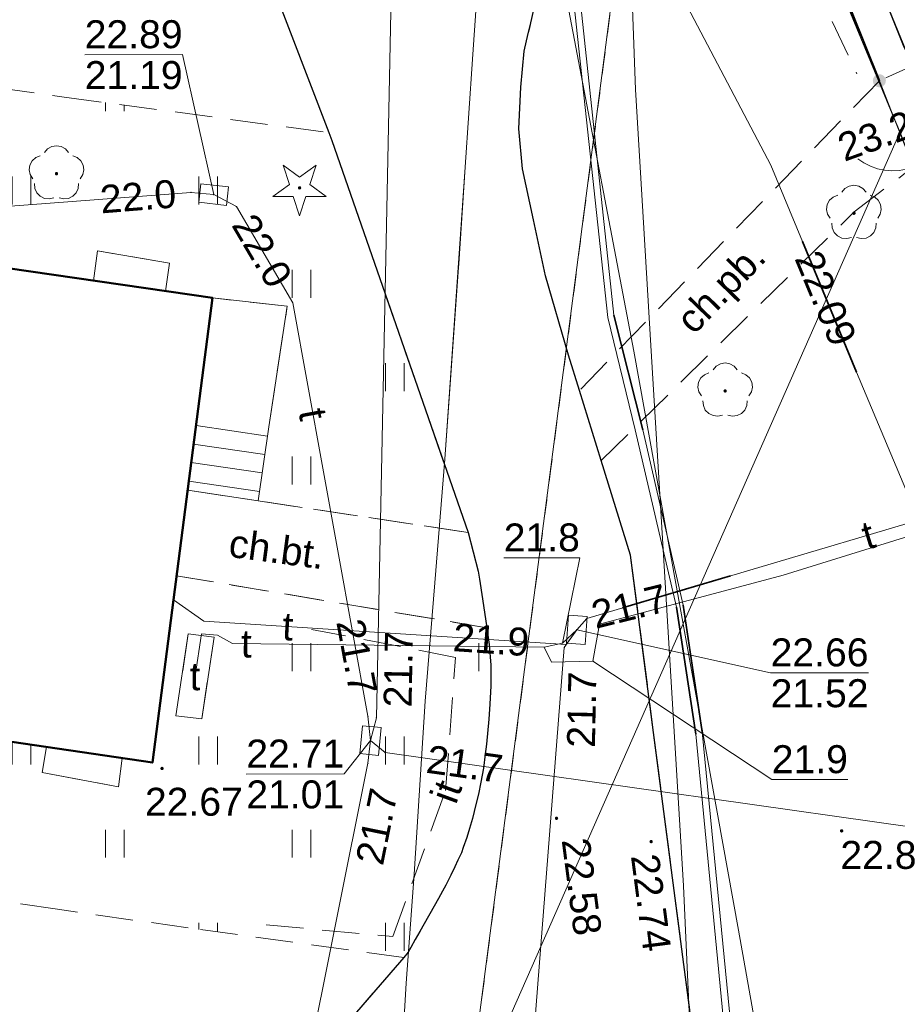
# Model space of a CAD drawing. Extents: x 7395144 to 7395446, y 6007497 to 6007827.
# Tile 48 of 62: x 7395375 to 7395399, y 6007619 to 6007645. Entities that reach past the tile are written whole.
import ezdxf
from ezdxf.enums import TextEntityAlignment as Align

# ---------------------------------------------------------------- set-up
doc = ezdxf.new("R2010")
doc.units = 0
doc.header["$PDSIZE"] = 0.75
for name, pattern in [('PRZER1-1', [2, 1, -1]), ('PRZER2-1', [3, 2, -1]), ('PRZER3-1', [4, 3, -1])]:
    doc.linetypes.add(name, pattern=pattern)
doc.layers.get('0').update_dxf_attribs({"linetype": 'CONTINUOUS', "lineweight": 13})
for name, color, linetype, lineweight in [('GESBZO', 7, 'CONTINUOUS', 50), ('GESDZI', 7, 'CONTINUOUS', 18), ('GESSCH', 7, 'CONTINUOUS', 18), ('GSLKFU', 7, 'CONTINUOUS', 18), ('GSLKOG', 7, 'CONTINUOUS', 35), ('GSLKRW', 7, 'CONTINUOUS', 25), ('GSLTZI', 7, 'PRZER2-1', 18), ('GSLTZI_O', 7, 'PRZER2-1', 18), ('GSPWPN', 7, 'CONTINUOUS', 13), ('GSPWPN_O', 7, 'CONTINUOUS', 13), ('GSPWPS', 7, 'CONTINUOUS', 13), ('GSPWPS_O', 7, 'CONTINUOUS', 13), ('GSSIIN', 7, 'CONTINUOUS', 18), ('GSSKOA', 7, 'PRZER3-1', 18), ('GSSKOD', 7, 'PRZER2-1', 18), ('GSSKOD_O', 7, 'PRZER2-1', 18), ('GSSUTR', 7, 'PRZER2-1', 18), ('GULLOB', 7, 'CONTINUOUS', 35), ('GUPIKP', 7, 'CONTINUOUS', 18), ('GUPPRZ', 7, 'CONTINUOUS', 18), ('GUPPRZ_O', 7, 'CONTINUOUS', 18)]:
    doc.layers.add(name, color=color, linetype=linetype, lineweight=lineweight)
for name, color, linetype, lineweight, true_color in [('GESUZY', 7, 'PRZER1-1', 18, 0x008000), ('GSPRDI', 7, 'CONTINUOUS', 18, 0x008000), ('GSPRDL', 7, 'CONTINUOUS', 18, 0x008000), ('GULEPR', 1, 'CONTINUOUS', 18, 0xff0000), ('GULGPR', 7, 'CONTINUOUS', 18, 0xbfbf00), ('GULKPR', 7, 'CONTINUOUS', 18, 0x803300), ('GULTPR', 7, 'CONTINUOUS', 18, 0xff9100), ('GULTPR_O', 7, 'CONTINUOUS', 18, 0xff9100), ('GULWPR', 5, 'CONTINUOUS', 18, 0x0000ff), ('GUSTSZ', 7, 'CONTINUOUS', 18, 0xff9100), ('GUSTSZ_O', 7, 'CONTINUOUS', 18, 0xff9100)]:
    doc.layers.add(name, color=color, linetype=linetype, lineweight=lineweight, true_color=true_color)
doc.styles.add('GEO-INFO', font='arial.ttf')
pattern_1 = [(90, (7390000, 6000000), (-2.5, 2.5), [0.75, -4.25]), (90, (7390000.5, 6000000), (-2.5, 2.5), [0.75, -4.25])]

# ---------------------------------------------------------------- blocks, each defined once
blk = doc.blocks.new('KOLO')
blk.add_hatch(color=0).paths.add_polyline_path([(-0.5, 0), (-0.482963, -0.12941), (-0.433013, -0.25), (-0.353553, -0.353553), (-0.25, -0.433013), (-0.12941, -0.482963), (0, -0.5), (0.12941, -0.482963), (0.25, -0.433013), (0.353553, -0.353553), (0.433013, -0.25), (0.482963, -0.12941), (0.5, 0), (0.482963, 0.12941), (0.433013, 0.25), (0.353553, 0.353553), (0.25, 0.433013), (0.12941, 0.482963), (0, 0.5), (-0.12941, 0.482963), (-0.25, 0.433013), (-0.353553, 0.353553), (-0.433013, 0.25), (-0.482963, 0.12941)])
blk = doc.blocks.new('SPDIP')
blk.add_hatch(color=0).paths.add_polyline_path([(0, -0.09), (0.027812, -0.085595), (0.052901, -0.072812), (0.072812, -0.052901), (0.085595, -0.027812), (0.09, 0), (0.085595, 0.027812), (0.072812, 0.052901), (0.052901, 0.072812), (0.027812, 0.085595), (0, 0.09), (-0.027812, 0.085595), (-0.052901, 0.072812), (-0.072812, 0.052901), (-0.085595, 0.027812), (-0.09, 0), (-0.085595, -0.027812), (-0.072812, -0.052901), (-0.052901, -0.072812), (-0.027812, -0.085595)])
at = {"color": 0}
blk.add_lwpolyline([(0.544942, 0.177062), (1.426676, -0.463555), (0.336792, -0.463555), (0, -1.500096), (-0.336792, -0.463555), (-1.426676, -0.463555), (-0.544942, 0.177062), (-0.881734, 1.213603), (0, 0.572986), (0.881734, 1.213603)], close=True, dxfattribs=at)
blk = doc.blocks.new('SPDLP')
blk.add_hatch(color=0).paths.add_polyline_path([(0, -0.09), (0.027812, -0.085595), (0.052901, -0.072812), (0.072812, -0.052901), (0.085595, -0.027812), (0.09, 0), (0.085595, 0.027812), (0.072812, 0.052901), (0.052901, 0.072812), (0.027812, 0.085595), (0, 0.09), (-0.027812, 0.085595), (-0.052901, 0.072812), (-0.072812, 0.052901), (-0.085595, 0.027812), (-0.09, 0), (-0.085595, -0.027812), (-0.072812, -0.052901), (-0.052901, -0.072812), (-0.027812, -0.085595)])
at = {"color": 0}
for points in [[(-0.648554, 1.126667), (-0.481106, 1.325358), (-0.255912, 1.454989), (0, 1.5), (0.255912, 1.454989), (0.481106, 1.325358), (0.648554, 1.126667)], [(-1.271938, -0.268652), (-1.40916, -0.048001), (-1.462858, 0.20623), (-1.426585, 0.463525), (-1.304695, 0.693003), (-1.11182, 0.867117), (-0.871109, 0.964971)], [(0.871109, 0.964971), (1.11182, 0.867117), (1.304695, 0.693003), (1.426585, 0.463525), (1.462858, 0.20623), (1.40916, -0.048001), (1.271938, -0.268652)], [(-0.137547, -1.292703), (-0.389802, -1.355024), (-0.648184, -1.327532), (-0.881678, -1.213525), (-1.062258, -1.026689), (-1.168249, -0.78945), (-1.186929, -0.530282)], [(1.186929, -0.530282), (1.168249, -0.78945), (1.062258, -1.026689), (0.881678, -1.213525), (0.648184, -1.327532), (0.389802, -1.355024), (0.137547, -1.292703)]]:
    blk.add_lwpolyline(points, dxfattribs=at)
blk = doc.blocks.new('POINT')
at = {"color": 0}
blk.add_point((0, 0), dxfattribs=at)
blk = doc.blocks.new('PROSTOKAT1_5-1_PELNY')
at = {"color": 0}
blk.add_lwpolyline([(0.75, -0.5), (-0.75, -0.5), (-0.75, 0.5), (0.75, 0.5)], close=True, dxfattribs=at)
blk = doc.blocks.new('KTOK04')
at = {"color": 0}
blk.add_lwpolyline([(0, 0), (-0.01711, -0.261052), (-0.068148, -0.517638), (-0.152241, -0.765367), (-0.267949, -1), (-0.413293, -1.217523), (-0.585786, -1.414214), (-0.782477, -1.586707), (-1, -1.732051)], dxfattribs=at)

msp = doc.modelspace()

# ---------------------------------------------------------------- hatches: boundary and pattern name
at = {"layer": 'GSSUTR', "linetype": 'Continuous', "lineweight": 18}
h = msp.add_hatch(dxfattribs=at)
h.set_pattern_fill('PTTU04', scale=0.5, style=0)
h.set_pattern_definition(pattern_1)
h.paths.add_polyline_path([(7395383.563, 6007641.722), (7395383.483, 6007641.931), (7395376.391, 6007642.883), (7395368.654, 6007643.956), (7395359.785, 6007645.209), (7395352.373, 6007646.208), (7395343.663, 6007647.553), (7395341.373, 6007647.916), (7395338.658, 6007644.747), (7395338.521, 6007643.57), (7395338.621, 6007643.556), (7395338.73, 6007644.41), (7395340.8, 6007644.17), (7395340.67, 6007643.259), (7395341.671, 6007643.113), (7395342.6, 6007642.979), (7395342.73, 6007643.87), (7395344.67, 6007643.63), (7395344.53, 6007642.699), (7395344.93, 6007642.641), (7395345.05, 6007643.47), (7395347.15, 6007643.3), (7395347, 6007642.34), (7395349.68, 6007641.952), (7395349.79, 6007642.83), (7395351.72, 6007642.54), (7395351.61, 6007641.672), (7395353.439, 6007641.406), (7395353.53, 6007642.18), (7395355.5, 6007641.93), (7395355.381, 6007641.125), (7395356.5, 6007640.962), (7395356.6, 6007641.77), (7395358.63, 6007641.55), (7395358.51, 6007640.671), (7395358.914, 6007640.612), (7395359.47, 6007640.532), (7395359.59, 6007641.34), (7395361.49, 6007641.05), (7395361.379, 6007640.255), (7395361.976, 6007640.168), (7395362.39, 6007640.108), (7395362.5, 6007640.99), (7395364.49, 6007640.69), (7395364.37, 6007639.821), (7395365.36, 6007639.677), (7395365.48, 6007640.51), (7395367.37, 6007640.29), (7395367.239, 6007639.405), (7395367.434, 6007639.376), (7395367.68, 6007639.341), (7395367.81, 6007640.22), (7395369.83, 6007639.93), (7395369.709, 6007639.046), (7395373.62, 6007638.479), (7395377.179, 6007637.963), (7395377.29, 6007638.76), (7395379.22, 6007638.43), (7395379.109, 6007637.683), (7395380.37, 6007637.5), (7395382.37, 6007637.28), (7395381.88, 6007634.05), (7395381.589, 6007632.065), (7395387.216, 6007631.215)], flags=0)
h = msp.add_hatch(dxfattribs=at)
h.set_pattern_fill('PTTU04', scale=0.5, style=0)
h.set_pattern_definition(pattern_1)
h.paths.add_polyline_path([(7395387.822, 6007627.393), (7395387.821, 6007627.663), (7395387.778, 6007628.215), (7395387.718, 6007628.662), (7395379.407, 6007630.054), (7395378.76, 6007625.05), (7395377.95, 6007625.169), (7395377.85, 6007624.4), (7395375.81, 6007624.78), (7395375.92, 6007625.468), (7395374.95, 6007625.61), (7395374.84, 6007624.89), (7395372.77, 6007625.18), (7395372.899, 6007625.912), (7395371.96, 6007626.05), (7395371.86, 6007625.33), (7395369.87, 6007625.62), (7395369.98, 6007626.341), (7395369.267, 6007626.446), (7395368.99, 6007626.487), (7395368.88, 6007625.8), (7395366.83, 6007626.08), (7395366.93, 6007626.789), (7395366.05, 6007626.919), (7395365.94, 6007626.19), (7395363.84, 6007626.49), (7395363.94, 6007627.229), (7395363, 6007627.367), (7395362.87, 6007626.59), (7395360.93, 6007626.95), (7395361.039, 6007627.656), (7395360.618, 6007627.718), (7395360.149, 6007627.786), (7395360.04, 6007627), (7395357.95, 6007627.3), (7395358.059, 6007628.094), (7395357.07, 6007628.239), (7395356.94, 6007627.4), (7395354.91, 6007627.73), (7395355.04, 6007628.538), (7395354.099, 6007628.676), (7395353.98, 6007627.85), (7395352.01, 6007628.14), (7395352.12, 6007628.967), (7395351.179, 6007629.105), (7395351.05, 6007628.25), (7395349.15, 6007628.62), (7395349.269, 6007629.386), (7395348.752, 6007629.462), (7395348.21, 6007629.542), (7395348.09, 6007628.83), (7395346.16, 6007629.08), (7395346.279, 6007629.826), (7395345.24, 6007629.979), (7395345.11, 6007629.11), (7395343.18, 6007629.43), (7395343.31, 6007630.263), (7395342.3, 6007630.411), (7395342.17, 6007629.5), (7395340.26, 6007629.87), (7395340.441, 6007630.684), (7395339.4, 6007630.838), (7395339.27, 6007630.01), (7395337.34, 6007630.3), (7395337.47, 6007631.121), (7395336.561, 6007631.255), (7395336.557, 6007630.367), (7395339.899, 6007626.115), (7395349.326, 6007624.823), (7395356.208, 6007623.885), (7395362.453, 6007622.967), (7395367.626, 6007622.328), (7395372.492, 6007621.683), (7395376.218, 6007621.119), (7395379.721, 6007620.62), (7395385.493, 6007619.828), (7395385.606, 6007619.969), (7395385.678, 6007620.095), (7395385.798, 6007620.307), (7395385.919, 6007620.52), (7395386.422, 6007621.405), (7395386.526, 6007621.602), (7395386.614, 6007621.769), (7395386.754, 6007622.035), (7395386.856, 6007622.252), (7395386.941, 6007622.435), (7395387.035, 6007622.635), (7395387.087, 6007622.778), (7395387.184, 6007623.044), (7395387.253, 6007623.283), (7395387.331, 6007623.55), (7395387.425, 6007623.924), (7395387.495, 6007624.204), (7395387.556, 6007624.525), (7395387.628, 6007624.903), (7395387.676, 6007625.271), (7395387.71, 6007625.539), (7395387.767, 6007626.216), (7395387.8, 6007626.617), (7395387.824, 6007627.104)], flags=0)
h.paths.add_polyline_path([(7395380.41, 6007628.41), (7395380.08, 6007626.22), (7395379.39, 6007626.3), (7395379.72, 6007628.5)], flags=0)

# ---------------------------------------------------------------- linework, layer by layer
at = {"layer": 'GESBZO', "color": 7, "linetype": 'Continuous', "lineweight": 50, "elevation": 10.18}
msp.add_lwpolyline([(7395332.25, 6007644.48), (7395380.37, 6007637.5), (7395378.76, 6007625.05), (7395330.61, 6007632.13)], close=True, dxfattribs=at)
at = {"layer": 'GESDZI', "color": 7, "linetype": 'Continuous', "lineweight": 18, "elevation": 10.22}
for points in [[(7395208.88, 6007732.82), (7395228.84, 6007751.29), (7395254.04, 6007769.81), (7395303.63, 6007764.04), (7395313.94, 6007762.83), (7395315.59, 6007761.16), (7395354.5, 6007757.04), (7395348.25, 6007694.55), (7395349.93, 6007694.27), (7395348.19, 6007686.54), (7395384.8, 6007680.52), (7395392.56, 6007656.98), (7395381.64, 6007573.08), (7395380.93, 6007567.64), (7395298.02, 6007582.09), (7395291.04, 6007582.64), (7395274.2, 6007590.33), (7395241.23, 6007663.62), (7395237.48, 6007672.95)], [(7395392.56, 6007656.98), (7395407.56, 6007620.73), (7395402.11, 6007588.59), (7395398.1, 6007570.68), (7395381.64, 6007573.08)]]:
    msp.add_lwpolyline(points, close=True, dxfattribs=at)
msp.add_lwpolyline([(7395442.297, 6007571.78), (7395438.9, 6007572.22), (7395433.44, 6007572.93), (7395426.87, 6007573.78), (7395424.71, 6007558.34), (7395422.21, 6007554.23), (7395427.04, 6007584.14), (7395402.11, 6007588.59), (7395407.56, 6007620.73), (7395392.56, 6007656.98), (7395384.8, 6007680.52), (7395380.12, 6007687.98), (7395387.93, 6007687.6), (7395391.55, 6007686.44), (7395398.27, 6007685.14), (7395398.89, 6007662.88), (7395405.05, 6007646.23), (7395414.78, 6007621.54), (7395431.85, 6007626.76), (7395433.13, 6007624.47), (7395436.27, 6007622.09), (7395440.39, 6007620.59), (7395444.021, 6007620.839)], dxfattribs=at)
at = {"layer": 'GESSCH', "color": 7, "linetype": 'Continuous', "lineweight": 18, "elevation": 10.18}
msp.add_lwpolyline([(7395381.88, 6007634.05), (7395382.37, 6007637.28), (7395380.37, 6007637.5), (7395379.961, 6007634.34), (7395379.704, 6007632.351), (7395381.589, 6007632.065)], close=True, dxfattribs=at)
at = {"layer": 'GESSCH', "color": 7, "linetype": 'Continuous', "lineweight": 18, "elevation": 10.18, "flags": 128}
for points in [[(7395379.928, 6007634.08), (7395381.843, 6007633.799)], [(7395379.864, 6007633.584), (7395381.771, 6007633.305)], [(7395379.799, 6007633.088), (7395381.698, 6007632.81)], [(7395379.735, 6007632.592), (7395381.626, 6007632.315)]]:
    msp.add_lwpolyline(points, dxfattribs=at)
at = {"layer": 'GESUZY', "color": 96, "linetype": 'PRZER1-1', "lineweight": 18, "ltscale": 0.5, "true_color": 0x008000, "elevation": 10.08}
for points in [[(7395208.88, 6007732.82), (7395228.84, 6007751.29), (7395254.04, 6007769.81), (7395303.63, 6007764.04), (7395313.94, 6007762.83), (7395315.59, 6007761.16), (7395354.5, 6007757.04), (7395348.25, 6007694.55), (7395349.93, 6007694.27), (7395348.19, 6007686.54), (7395384.8, 6007680.52), (7395392.56, 6007656.98), (7395381.64, 6007573.08), (7395380.93, 6007567.64), (7395298.02, 6007582.09), (7395291.04, 6007582.64), (7395274.2, 6007590.33), (7395241.23, 6007663.62), (7395237.48, 6007672.95)], [(7395398.1, 6007570.68), (7395381.64, 6007573.08), (7395392.56, 6007656.98), (7395407.56, 6007620.73), (7395402.11, 6007588.59)]]:
    msp.add_lwpolyline(points, close=True, dxfattribs=at)
msp.add_lwpolyline([(7395442.297, 6007571.78), (7395438.9, 6007572.22), (7395433.44, 6007572.93), (7395426.87, 6007573.78), (7395424.71, 6007558.34), (7395422.21, 6007554.23), (7395427.04, 6007584.14), (7395402.11, 6007588.59), (7395407.56, 6007620.73), (7395392.56, 6007656.98), (7395384.8, 6007680.52), (7395380.12, 6007687.98), (7395387.93, 6007687.6), (7395391.55, 6007686.44), (7395398.27, 6007685.14), (7395398.89, 6007662.88), (7395405.05, 6007646.23), (7395414.78, 6007621.54), (7395431.85, 6007626.76), (7395433.13, 6007624.47), (7395436.27, 6007622.09), (7395440.39, 6007620.59), (7395444.021, 6007620.839)], dxfattribs=at)
at = {"layer": 'GSLKFU', "color": 7, "linetype": 'Continuous', "lineweight": 18, "elevation": 10.18}
msp.add_lwpolyline([(7395398.23, 6007643.32), (7395399.14, 6007641.01)], dxfattribs=at)
at = {"layer": 'GSLKOG', "color": 7, "linetype": 'Continuous', "lineweight": 35, "elevation": 10.18}
msp.add_lwpolyline([(7395395.219, 6007650.843), (7395398.23, 6007643.32)], dxfattribs=at)
at = {"layer": 'GSLKRW', "color": 7, "linetype": 'Continuous', "lineweight": 25, "elevation": 10.18}
for points in [[(7395379.768, 6007651.616), (7395383.483, 6007641.931), (7395383.563, 6007641.722), (7395387.216, 6007631.215), (7395387.488, 6007630.179), (7395387.52, 6007629.966), (7395387.601, 6007629.436), (7395387.718, 6007628.662), (7395387.778, 6007628.215), (7395387.821, 6007627.663), (7395387.822, 6007627.393), (7395387.824, 6007627.104), (7395387.8, 6007626.617), (7395387.767, 6007626.216), (7395387.71, 6007625.539), (7395387.676, 6007625.271), (7395387.628, 6007624.903), (7395387.556, 6007624.525), (7395387.495, 6007624.204), (7395387.425, 6007623.924), (7395387.331, 6007623.55), (7395387.253, 6007623.283), (7395387.184, 6007623.044), (7395387.087, 6007622.778), (7395387.035, 6007622.635), (7395386.941, 6007622.435), (7395386.856, 6007622.252), (7395386.754, 6007622.035), (7395386.614, 6007621.769), (7395386.526, 6007621.602), (7395386.422, 6007621.405), (7395385.919, 6007620.52), (7395385.798, 6007620.307), (7395385.678, 6007620.095), (7395385.606, 6007619.969), (7395385.493, 6007619.828), (7395382.375, 6007616.226)], [(7395393.519, 6007615.615), (7395392.183, 6007625.859), (7395391.564, 6007630.607), (7395390.778, 6007633.143), (7395390.195, 6007635.02), (7395389.903, 6007635.963), (7395389.289, 6007638.092), (7395388.967, 6007639.591), (7395388.674, 6007640.959), (7395388.572, 6007642.034), (7395388.625, 6007643.15), (7395388.717, 6007644.11), (7395388.828, 6007644.583), (7395388.895, 6007644.869), (7395388.97, 6007645.187), (7395389.767, 6007647.115), (7395390.226, 6007647.872), (7395390.886, 6007648.564), (7395391.705, 6007649.372), (7395392.667, 6007650.017), (7395393.355, 6007650.402), (7395394.321, 6007650.742), (7395395.161, 6007650.982), (7395395.463, 6007651.069)]]:
    msp.add_lwpolyline(points, dxfattribs=at)
at = {"layer": 'GSLTZI', "color": 7, "linetype": 'PRZER2-1', "lineweight": 18, "ltscale": 0.5, "elevation": 10.1}
for points in [[(7395395.69, 6007647.62), (7395397.63, 6007643.51)], [(7395381.81, 6007620.7), (7395385.2, 6007620.39), (7395386.61, 6007624.3), (7395386.88, 6007627.87), (7395383.02, 6007628.62)]]:
    msp.add_lwpolyline(points, dxfattribs=at)
at = {"layer": 'GSSIIN', "color": 7, "linetype": 'Continuous', "lineweight": 18, "elevation": 10.18}
for points in [[(7395377.179, 6007637.963), (7395377.29, 6007638.76), (7395379.22, 6007638.43), (7395379.109, 6007637.683)], [(7395375.92, 6007625.468), (7395377.95, 6007625.169), (7395377.85, 6007624.4), (7395375.81, 6007624.78)]]:
    msp.add_lwpolyline(points, close=True, dxfattribs=at)
at = {"layer": 'GSSKOA', "color": 7, "linetype": 'PRZER3-1', "lineweight": 18, "ltscale": 0.5, "elevation": 10.18}
for points in [[(7395382.375, 6007616.226), (7395385.493, 6007619.828), (7395385.606, 6007619.969), (7395385.678, 6007620.095), (7395385.798, 6007620.307), (7395385.919, 6007620.52), (7395386.422, 6007621.405), (7395386.526, 6007621.602), (7395386.614, 6007621.769), (7395386.754, 6007622.035), (7395386.856, 6007622.252), (7395386.941, 6007622.435), (7395387.035, 6007622.635), (7395387.087, 6007622.778), (7395387.184, 6007623.044), (7395387.253, 6007623.283), (7395387.331, 6007623.55), (7395387.425, 6007623.924), (7395387.495, 6007624.204), (7395387.556, 6007624.525), (7395387.628, 6007624.903), (7395387.676, 6007625.271), (7395387.71, 6007625.539), (7395387.767, 6007626.216), (7395387.8, 6007626.617), (7395387.824, 6007627.104), (7395387.822, 6007627.393), (7395387.821, 6007627.663), (7395387.778, 6007628.215), (7395387.718, 6007628.662), (7395387.601, 6007629.436), (7395387.52, 6007629.966), (7395387.488, 6007630.179), (7395387.216, 6007631.215), (7395383.563, 6007641.722), (7395383.483, 6007641.931), (7395379.768, 6007651.616)], [(7395388.97, 6007645.187), (7395388.895, 6007644.869), (7395388.855, 6007644.699), (7395388.828, 6007644.583), (7395388.717, 6007644.11), (7395388.625, 6007643.15), (7395388.572, 6007642.034), (7395388.674, 6007640.959), (7395388.967, 6007639.591), (7395389.289, 6007638.092), (7395389.903, 6007635.963), (7395390.195, 6007635.02), (7395390.778, 6007633.143), (7395391.564, 6007630.607), (7395392.183, 6007625.859), (7395393.519, 6007615.615)]]:
    msp.add_lwpolyline(points, dxfattribs=at)
at = {"layer": 'GSSKOD', "color": 7, "linetype": 'PRZER2-1', "lineweight": 18, "ltscale": 0.5, "elevation": 10.18}
for points in [[(7395368.654, 6007643.956), (7395376.391, 6007642.883), (7395383.483, 6007641.931), (7395379.769, 6007651.616), (7395367.656, 6007653.336)], [(7395382.375, 6007616.226), (7395385.493, 6007619.828), (7395379.721, 6007620.62), (7395376.218, 6007621.119), (7395372.492, 6007621.683), (7395367.626, 6007622.328), (7395362.453, 6007622.967), (7395356.208, 6007623.885), (7395349.326, 6007624.823), (7395339.899, 6007626.115), (7395336.557, 6007630.367), (7395336.561, 6007631.255), (7395336.44, 6007630.45), (7395334.43, 6007630.73), (7395334.55, 6007631.551), (7395330.61, 6007632.13), (7395330.552, 6007631.73), (7395331.87, 6007631.55), (7395333.63, 6007631.31), (7395333.27, 6007628.66), (7395331.51, 6007628.9), (7395330.169, 6007629.08), (7395328.351, 6007616.51)]]:
    msp.add_lwpolyline(points, dxfattribs=at)
for points in [[(7395398.23, 6007643.32), (7395390.195, 6007635.02), (7395390.778, 6007633.143), (7395397.556, 6007639.807), (7395399.14, 6007641.01), (7395400.33, 6007641.44), (7395399.32, 6007643.81)], [(7395387.216, 6007631.215), (7395387.488, 6007630.179), (7395387.52, 6007629.966), (7395387.601, 6007629.436), (7395387.718, 6007628.662), (7395379.407, 6007630.054), (7395379.704, 6007632.351), (7395381.589, 6007632.065)]]:
    msp.add_lwpolyline(points, close=True, dxfattribs=at)
at = {"layer": 'GSSUTR', "color": 7, "linetype": 'PRZER2-1', "lineweight": 18, "ltscale": 0.5, "elevation": 10.1}
for points in [[(7395368.654, 6007643.956), (7395376.391, 6007642.883), (7395383.483, 6007641.931), (7395383.563, 6007641.722), (7395387.216, 6007631.215), (7395381.589, 6007632.065), (7395381.88, 6007634.05), (7395382.37, 6007637.28), (7395380.37, 6007637.5), (7395379.109, 6007637.683), (7395379.22, 6007638.43), (7395377.29, 6007638.76), (7395377.179, 6007637.963), (7395373.62, 6007638.479)], [(7395374.95, 6007625.61), (7395375.92, 6007625.468), (7395375.81, 6007624.78), (7395377.85, 6007624.4), (7395377.95, 6007625.169), (7395378.76, 6007625.05), (7395379.407, 6007630.054), (7395387.718, 6007628.662), (7395387.778, 6007628.215), (7395387.821, 6007627.663), (7395387.822, 6007627.393), (7395387.824, 6007627.104), (7395387.8, 6007626.617), (7395387.767, 6007626.216), (7395387.71, 6007625.539), (7395387.676, 6007625.271), (7395387.628, 6007624.903), (7395387.556, 6007624.525), (7395387.495, 6007624.204), (7395387.425, 6007623.924), (7395387.331, 6007623.55), (7395387.253, 6007623.283), (7395387.184, 6007623.044), (7395387.087, 6007622.778), (7395387.035, 6007622.635), (7395386.941, 6007622.435), (7395386.856, 6007622.252), (7395386.754, 6007622.035), (7395386.614, 6007621.769), (7395386.526, 6007621.602), (7395386.422, 6007621.405), (7395385.919, 6007620.52), (7395385.798, 6007620.307), (7395385.678, 6007620.095), (7395385.606, 6007619.969), (7395385.493, 6007619.828), (7395379.721, 6007620.62), (7395376.218, 6007621.119), (7395372.492, 6007621.683)]]:
    msp.add_lwpolyline(points, dxfattribs=at)
msp.add_lwpolyline([(7395379.72, 6007628.5), (7395379.39, 6007626.3), (7395380.08, 6007626.22), (7395380.41, 6007628.41)], close=True, dxfattribs=at)
at = {"layer": 'GULEPR', "color": 1, "linetype": 'Continuous', "lineweight": 18, "true_color": 0xff0000, "elevation": 10.14}
for points in [[(7395385.38, 6007616.099), (7395385.554, 6007619.142), (7395385.773, 6007622.056), (7395386.064, 6007626.696), (7395386.321, 6007629.862), (7395386.589, 6007633.179), (7395387.138, 6007641.008), (7395387.33, 6007643.9), (7395387.778, 6007650.363), (7395388.391, 6007658.851), (7395388.601, 6007662.504), (7395388.749, 6007662.877), (7395389.321, 6007663.963), (7395390.168, 6007665.874), (7395391.651, 6007669.097), (7395392.889, 6007671.621), (7395393.059, 6007671.916), (7395393.321, 6007672.944), (7395393.659, 6007675.292), (7395394.126, 6007677.656), (7395394.575, 6007680.607), (7395394.918, 6007682.598), (7395395.491, 6007685.492), (7395395.674, 6007686.611)], [(7395395.615, 6007686.618), (7395395.14, 6007681.014), (7395395.186, 6007670.644), (7395395.242, 6007668.628), (7395394.145, 6007667.828), (7395389.895, 6007665.994), (7395388.407, 6007665.017), (7395387.969, 6007663.108), (7395388.66, 6007658.311), (7395388.685, 6007654.133), (7395390.05, 6007647.094), (7395391.116, 6007637.038), (7395391.894, 6007633.969), (7395392.971, 6007629.27), (7395393.481, 6007625.876), (7395394.731, 6007613.064)], [(7395387.817, 6007671.07), (7395390.168, 6007664.977), (7395396.22, 6007650.803), (7395408.332, 6007621.201), (7395404.851, 6007602.286), (7395403.891, 6007600.367)], [(7395385.38, 6007616.099), (7395385.554, 6007619.142), (7395385.773, 6007622.056), (7395386.064, 6007626.696), (7395386.321, 6007629.862), (7395386.589, 6007633.179), (7395386.952, 6007638.197), (7395386.967, 6007638.416), (7395387.138, 6007641.008), (7395387.33, 6007643.9), (7395387.778, 6007650.363), (7395388.391, 6007658.851), (7395388.601, 6007662.504)], [(7395392.91, 6007658.4), (7395393.81, 6007656.02), (7395396.28, 6007650.76), (7395398.89, 6007644.22), (7395399.91, 6007642.27), (7395403.44, 6007633.15), (7395407.28, 6007623.83)], [(7395380.07, 6007628.5), (7395380.5, 6007628.46), (7395380.9, 6007628.24), (7395389.25, 6007628.14), (7395389.45, 6007627.74), (7395390.56, 6007627.77), (7395390.73, 6007628.76), (7395395.65, 6007630.07), (7395407.07, 6007633.62), (7395415.52, 6007636.91), (7395415.791, 6007637.099)]]:
    msp.add_lwpolyline(points, dxfattribs=at)
at = {"layer": 'GULGPR', "color": 52, "linetype": 'Continuous', "lineweight": 18, "true_color": 0xbfbf00, "elevation": 10.14}
for points in [[(7395399.97, 6007595.99), (7395403.16, 6007622.32), (7395397.62, 6007635.51), (7395396.17, 6007639.01), (7395395.32, 6007641.06), (7395391.93, 6007647.52), (7395394.54, 6007649.64), (7395400, 6007652.01), (7395405.41, 6007654.06), (7395410.27, 6007655.99), (7395419.13, 6007657.63), (7395428.66, 6007661.18), (7395430.926, 6007662.005)], [(7395385.889, 6007561.088), (7395386.037, 6007561.789), (7395388.299, 6007571.275), (7395390.221, 6007579.807), (7395390.969, 6007583.103), (7395391.94, 6007586.822), (7395394.587, 6007597.685), (7395396.114, 6007610.079), (7395395.343, 6007615.582), (7395394.457, 6007620.556), (7395391.65, 6007636.07), (7395389.917, 6007645.204), (7395389.078, 6007649.565), (7395399.675, 6007653.696), (7395403.776, 6007655.436), (7395409.587, 6007657.833), (7395412.902, 6007659.101), (7395412.954, 6007659.124)]]:
    msp.add_lwpolyline(points, dxfattribs=at)
at = {"layer": 'GULKPR', "color": 36, "linetype": 'Continuous', "lineweight": 18, "true_color": 0x803300, "elevation": 10.14}
msp.add_lwpolyline([(7395384.155, 6007608.713), (7395385.827, 6007612.545), (7395401.12, 6007647.25)], dxfattribs=at)
at = {"layer": 'GULLOB', "color": 7, "linetype": 'Continuous', "lineweight": 35, "elevation": 10.12}
for points in [[(7395397.62, 6007635.51), (7395396.17, 6007639.01)], [(7395391.894, 6007633.969), (7395391.116, 6007637.038)], [(7395391.354, 6007629.193), (7395394.247, 6007630.052)], [(7395393.481, 6007625.876), (7395392.971, 6007629.27)], [(7395393.317, 6007625.815), (7395392.797, 6007629.21)]]:
    msp.add_lwpolyline(points, dxfattribs=at)
at = {"layer": 'GULTPR', "color": 30, "linetype": 'Continuous', "lineweight": 18, "true_color": 0xff9100, "elevation": 10.14}
for points in [[(7395384.6, 6007625.64), (7395384.76, 6007626.25), (7395385.33, 6007654.42), (7395386.14, 6007662.17), (7395387.03, 6007665.3), (7395388.35, 6007667.1), (7395400.87, 6007681.1), (7395401.18, 6007681.57), (7395401.13, 6007682.15), (7395399.69, 6007685.64), (7395399.78, 6007691.74), (7395404.28, 6007702.34), (7395405.72, 6007719.47), (7395404.91, 6007724.33), (7395406.56, 6007729.62), (7395406.43, 6007730.26), (7395406.24, 6007730.89), (7395404.31, 6007732.56), (7395402.24, 6007736.29), (7395401.52, 6007738.67), (7395403.231, 6007749.073)], [(7395394.55, 6007613.044), (7395393.317, 6007625.815), (7395392.797, 6007629.21), (7395391.694, 6007633.97), (7395390.962, 6007636.976), (7395389.874, 6007646.994), (7395388.523, 6007654.102), (7395388.47, 6007658.312), (7395387.82, 6007663.127), (7395388.31, 6007665.242), (7395389.836, 6007666.198), (7395394.066, 6007668.013), (7395395.005, 6007668.861), (7395394.97, 6007681.023), (7395395.295, 6007685.533), (7395398.279, 6007685.524), (7395398.669, 6007689.249), (7395397.752, 6007689.377)], [(7395384.6, 6007625.64), (7395384.53, 6007626.29), (7395382.52, 6007637.37), (7395381.01, 6007639.95), (7395380.4, 6007640.27), (7395379.79, 6007640.33), (7395373.54, 6007639.85), (7395367.65, 6007640.84), (7395364.08, 6007641.99), (7395363.49, 6007642.15)], [(7395404.505, 6007633.215), (7395404.062, 6007632.969), (7395390.395, 6007628.908), (7395390.124, 6007628.609)], [(7395390.124, 6007628.609), (7395389.845, 6007628.215), (7395380.136, 6007628.843), (7395379.323, 6007629.407)], [(7395379.9, 6007627.378), (7395380.07, 6007628.5), (7395380.5, 6007628.46), (7395380.9, 6007628.24), (7395389.25, 6007628.14), (7395389.74, 6007628.25), (7395390.124, 6007628.609)], [(7395385.495, 6007591.038), (7395388.839, 6007616.041), (7395389.792, 6007628.13), (7395390.124, 6007628.609)], [(7395380.34, 6007571.66), (7395380.83, 6007571.99), (7395385.65, 6007609.94), (7395382.85, 6007616.66), (7395384.53, 6007625.03), (7395384.6, 6007625.64)], [(7395384.6, 6007625.64), (7395384.99, 6007625.32), (7395407.93, 6007622.07), (7395415.17, 6007620.05), (7395432.79, 6007617.7), (7395433.4, 6007618.14)]]:
    msp.add_lwpolyline(points, dxfattribs=at)
at = {"layer": 'GULWPR', "color": 5, "linetype": 'Continuous', "lineweight": 18, "true_color": 0x0000ff, "elevation": 10.14}
msp.add_lwpolyline([(7395393.27, 6007557.54), (7395393.989, 6007573.214), (7395394.458, 6007580.315), (7395394.469, 6007586.88), (7395394.402, 6007596.068), (7395394.201, 6007599.309), (7395394.113, 6007600.967), (7395393.94, 6007604.262), (7395393.869, 6007605.609), (7395393.258, 6007615.603), (7395392.986, 6007621.744), (7395392.093, 6007636.523), (7395391.896, 6007639.815), (7395391.699, 6007643.086), (7395391.398, 6007651.328)], dxfattribs=at)
at = {"layer": 'GUPPRZ_O', "color": 30, "linetype": 'Continuous', "lineweight": 9, "true_color": 0xff9100, "elevation": 10.8, "flags": 128}
for points in [[(7395376.946, 6007644.018), (7395379.567, 6007644.02), (7395380.4, 6007640.27)], [(7395376.946, 6007644.018), (7395379.567, 6007644.02)], [(7395388.17, 6007630.539), (7395390.209, 6007630.54), (7395389.74, 6007628.25)], [(7395397.939, 6007627.456), (7395395.318, 6007627.454), (7395390.124, 6007628.609)], [(7395395.318, 6007627.454), (7395397.939, 6007627.456)], [(7395381.274, 6007624.743), (7395383.895, 6007624.745), (7395384.6, 6007625.64)], [(7395381.274, 6007624.743), (7395383.895, 6007624.745)]]:
    msp.add_lwpolyline(points, dxfattribs=at)
at = {"layer": 'GUPPRZ_O', "color": 1, "linetype": 'Continuous', "lineweight": 9, "true_color": 0xff0000, "elevation": 10.8, "flags": 128}
msp.add_lwpolyline([(7395397.387, 6007624.599), (7395395.349, 6007624.597), (7395390.56, 6007627.77)], dxfattribs=at)
at = {"layer": 'GUSTSZ', "color": 30, "linetype": 'Continuous', "lineweight": 18, "true_color": 0xff9100, "elevation": 10.14}
msp.add_lwpolyline([(7395380.08, 6007626.22), (7395379.39, 6007626.3), (7395379.72, 6007628.5), (7395380.41, 6007628.41)], close=True, dxfattribs=at)

# ---------------------------------------------------------------- block references
at = {"layer": 'GSLKFU', "color": 7, "lineweight": 18, "xscale": 0.75, "yscale": 0.75, "rotation": 291.5014343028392}
msp.add_blockref('KTOK04', (7395399.14, 6007641.01, 10.18), dxfattribs=at)
at = {"layer": 'GSLKOG', "color": 7, "lineweight": 35, "xscale": 0.35, "yscale": 0.35}
msp.add_blockref('KOLO', (7395398.23, 6007643.32, 10.18), dxfattribs=at)
at = {"layer": 'GSPRDI', "color": 96, "lineweight": 18, "true_color": 0x008000, "xscale": 0.5, "yscale": 0.5}
msp.add_blockref('SPDIP', (7395382.7, 6007640.45, 10.12), dxfattribs=at)
at = {"layer": 'GSPRDL', "color": 96, "lineweight": 18, "true_color": 0x008000, "xscale": 0.5, "yscale": 0.5}
for p in [(7395376.19, 6007640.83, 10.12), (7395397.55, 6007639.77, 10.12), (7395394.1, 6007635.01, 10.12)]:
    msp.add_blockref('SPDLP', p, dxfattribs=at)
at = {"layer": 'GSPWPN', "color": 7, "lineweight": 13, "xscale": 0.09, "yscale": 0.09}
msp.add_blockref('KOLO', (7395397.22, 6007623.22, 10.08), dxfattribs=at)
at = {"layer": 'GSPWPS', "color": 7, "lineweight": 13, "xscale": 0.09, "yscale": 0.09}
for p in [(7395379.019, 6007624.892, 10.08), (7395389.583, 6007623.559, 10.08), (7395392.118, 6007622.932, 10.08)]:
    msp.add_blockref('KOLO', p, dxfattribs=at)
at = {"layer": 'GUPIKP', "color": 30, "lineweight": 18, "true_color": 0xff9100, "xscale": 0.5, "yscale": 0.5}
for p, rotation in [((7395380.4, 6007640.27, 10.16), 353.7430933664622), ((7395390.124, 6007628.609, 10.16), 85.98928491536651), ((7395384.6, 6007625.64, 10.16), 84.84337041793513)]:
    msp.add_blockref('PROSTOKAT1_5-1_PELNY', p, dxfattribs=dict(at, rotation=rotation))
at = {"layer": 'GUPPRZ', "color": 30, "lineweight": 18, "true_color": 0xff9100}
for p in [(7395379.79, 6007640.33, 10.16), (7395380.4, 6007640.27, 10.16), (7395381.01, 6007639.95, 10.16), (7395390.395, 6007628.908, 10.16), (7395390.124, 6007628.609, 10.16), (7395389.74, 6007628.25, 10.16), (7395389.845, 6007628.215, 10.16), (7395389.792, 6007628.13, 10.16), (7395384.53, 6007626.29, 10.16), (7395384.76, 6007626.25, 10.16), (7395384.6, 6007625.64, 10.16), (7395384.99, 6007625.32, 10.16), (7395384.53, 6007625.03, 10.16)]:
    msp.add_blockref('POINT', p, dxfattribs=at)
at = {"layer": 'GUPPRZ', "color": 52, "lineweight": 18, "true_color": 0xbfbf00}
msp.add_blockref('POINT', (7395396.17, 6007639.01, 10.16), dxfattribs=at)
at = {"layer": 'GUPPRZ', "color": 1, "lineweight": 18, "true_color": 0xff0000}
msp.add_blockref('POINT', (7395390.56, 6007627.77, 10.16), dxfattribs=at)

# ---------------------------------------------------------------- texts
at = {"layer": 'GSLTZI_O', "color": 7, "linetype": 'Continuous', "lineweight": 0, "style": 'GEO-INFO'}
msp.add_text('it', height=0.75, rotation=70, dxfattribs=at).set_placement((7395386.61, 6007624.28, 10.8), align=Align.MIDDLE)
at = {"layer": 'GSPWPN_O', "color": 7, "linetype": 'Continuous', "lineweight": 0, "style": 'GEO-INFO'}
msp.add_text('22.8', height=0.75, rotation=0.0456, dxfattribs=at).set_placement((7395398.206, 6007622.576, 10.8), align=Align.MIDDLE)
at = {"layer": 'GSPWPS_O', "color": 7, "linetype": 'Continuous', "lineweight": 0, "style": 'GEO-INFO'}
msp.add_text('23.27', height=0.75, rotation=19.867, dxfattribs=at).set_placement((7395397.037, 6007641.851, 10.8), align=Align.TOP_LEFT)
for s, rotation, p in [('22.67', 0.0456, (7395379.87, 6007624, 10.8)), ('22.58', 277.4296, (7395390.261, 6007621.725, 10.8)), ('22.74', 277.4296, (7395392.121, 6007621.298, 10.8))]:
    msp.add_text(s, height=0.75, rotation=rotation, dxfattribs=at).set_placement(p, align=Align.MIDDLE)
at = {"layer": 'GSSKOD_O', "color": 7, "linetype": 'Continuous', "lineweight": 0, "style": 'GEO-INFO'}
for s, rotation, p in [('ch.pb.', 45.9, (7395394.05, 6007637.71, 10.8)), ('ch.bt.', 352.4026, (7395382.095, 6007630.785, 10.8))]:
    msp.add_text(s, height=0.75, rotation=rotation, dxfattribs=at).set_placement(p, align=Align.MIDDLE)
at = {"layer": 'GULTPR_O', "color": 30, "linetype": 'Continuous', "lineweight": 0, "true_color": 0xff9100, "style": 'GEO-INFO'}
for rotation, p in [(280.4045, (7395383.061, 6007634.386, 10.8)), (16.6614, (7395397.934, 6007631.146, 10.8)), (356.6079, (7395382.387, 6007628.697, 10.8)), (359.4727, (7395381.274, 6007628.236, 10.8))]:
    msp.add_text('t', height=0.75, rotation=rotation, dxfattribs=at).set_placement(p, align=Align.MIDDLE)
at = {"layer": 'GUPPRZ_O', "color": 30, "linetype": 'Continuous', "lineweight": 0, "true_color": 0xff9100, "style": 'GEO-INFO'}
for s, p in [('22.89', (7395376.946, 6007644.191, 10.8)), ('21.19', (7395376.947, 6007643.096, 10.8)), ('22.66', (7395395.318, 6007627.627, 10.8)), ('21.52', (7395395.319, 6007626.532, 10.8)), ('22.71', (7395381.274, 6007624.916, 10.8)), ('21.01', (7395381.275, 6007623.821, 10.8))]:
    msp.add_text(s, height=0.75, rotation=0.0456, dxfattribs=at).set_placement(p)
for s, rotation, p in [('22.0', 4.6293, (7395378.375, 6007640.221, 10.8)), ('22.0', 300.458, (7395381.702, 6007638.767, 10.8)), ('21.7', 13.7966, (7395391.529, 6007629.245, 10.8)), ('21.7', 280.4045, (7395384.241, 6007627.886, 10.8)), ('21.9', 356.0349, (7395387.832, 6007628.343, 10.8)), ('21.7', 88.8541, (7395385.339, 6007627.55, 10.8)), ('21.7', 88.8541, (7395390.251, 6007626.467, 10.8)), ('21.7', 352.0242, (7395387.125, 6007625.018, 10.8)), ('21.7', 78.5409, (7395384.76, 6007623.339, 10.8))]:
    msp.add_text(s, height=0.75, rotation=rotation, dxfattribs=at).set_placement(p, align=Align.MIDDLE)
at = {"layer": 'GUPPRZ_O', "color": 52, "linetype": 'Continuous', "lineweight": 0, "true_color": 0xbfbf00, "style": 'GEO-INFO'}
msp.add_text('22.09', height=0.75, rotation=292.5035, dxfattribs=at).set_placement((7395396.296, 6007638.706, 10.8), align=Align.MIDDLE_LEFT)
at = {"layer": 'GUPPRZ_O', "color": 30, "linetype": 'Continuous', "lineweight": 0, "true_color": 0xff9100, "style": 'GEO-INFO'}
msp.add_text('21.8', height=0.75, rotation=0.0456, dxfattribs=at).set_placement((7395389.189, 6007631.082, 10.8), align=Align.MIDDLE_CENTER)
at = {"layer": 'GUPPRZ_O', "color": 1, "linetype": 'Continuous', "lineweight": 0, "true_color": 0xff0000, "style": 'GEO-INFO'}
msp.add_text('21.9', height=0.75, rotation=0.0456, dxfattribs=at).set_placement((7395396.368, 6007625.141, 10.8), align=Align.MIDDLE_CENTER)
at = {"layer": 'GUSTSZ_O', "color": 30, "linetype": 'Continuous', "lineweight": 0, "true_color": 0xff9100, "style": 'GEO-INFO'}
msp.add_text('t', height=0.75, dxfattribs=at).set_placement((7395379.9, 6007627.359, 10.8), align=Align.MIDDLE)

doc.saveas('drawing.dxf')
